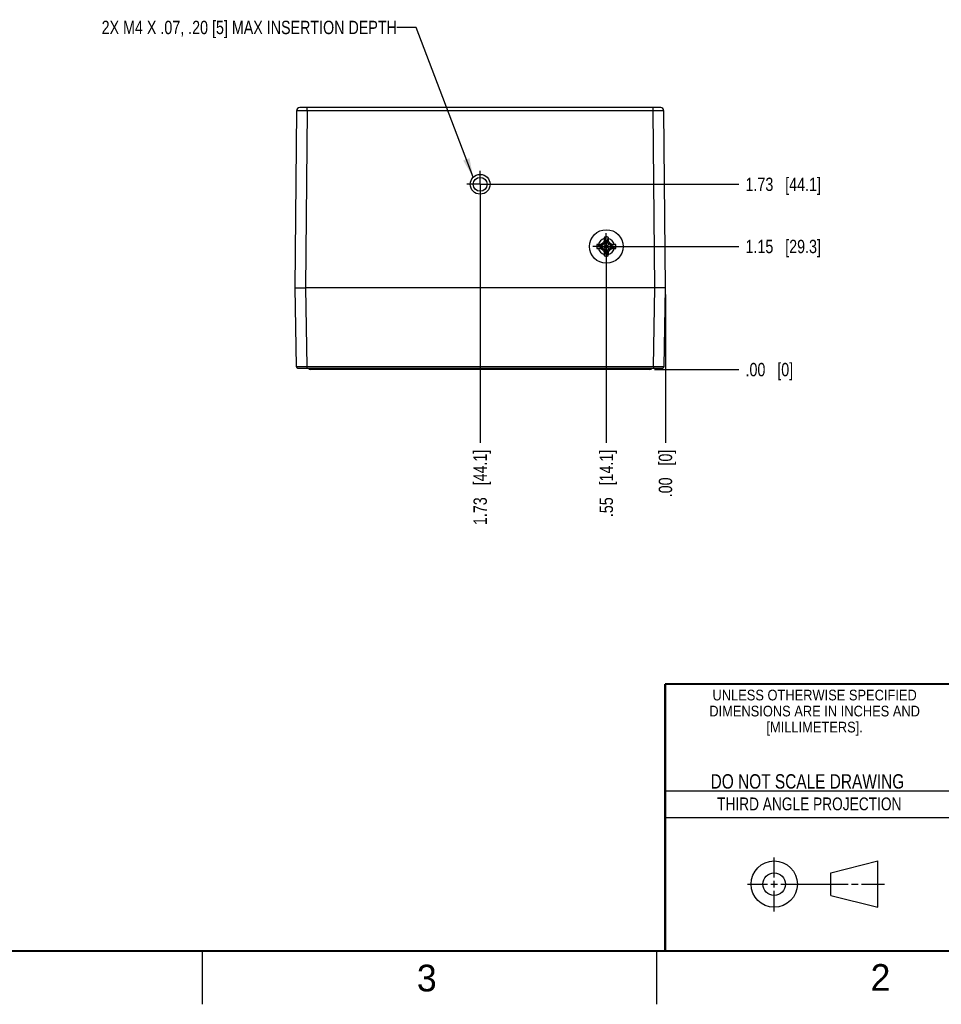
# Model space of a CAD drawing. Header units: inches. Extents: x 0 to 34, y 0 to 22.
# Tile 50 of 124: x 19.5 to 28.2, y 0 to 9.2. Entities that reach past the tile are written whole.
import ezdxf

# ---------------------------------------------------------------- set-up
doc = ezdxf.new("R2010")
doc.units = ezdxf.units.IN
doc.header["$LTSCALE"] = 1.87
doc.header["$MEASUREMENT"] = 0
doc.linetypes.add('CENTER', pattern=[0.6, 0.375, -0.075, 0.075, -0.075])
doc.layers.get('0').update_dxf_attribs({"linetype": 'CONTINUOUS'})
for name, color, linetype in [('02___PRT_ALL_AXES', 7, 'CONTINUOUS'), ('DETAIL', 7, 'CONTINUOUS'), ('DIMENSIONS', 7, 'CONTINUOUS')]:
    doc.layers.add(name, color=color, linetype=linetype)
doc.styles.get("Standard").update_dxf_attribs({"font": 'txt', "width": 0.8})
doc.styles.add('TEXTSTYLE_2', font='txt')
doc.styles.add('TEXTSTYLE_3', font='txt', dxfattribs={"width": 0.9})
doc.dimstyles.new('DIMSTYLE_1', dxfattribs={"dimtxt": 0.125, "dimasz": 0.18, "dimexe": 0.125, "dimexo": 0.0625, "dimgap": 0.09, "dimtad": 0, "dimtih": 1, "dimtoh": 1, "dimzin": 4, "dimdsep": 46, "dimtxsty": 'STANDARD', "dimblk": '_FILLED', "dimblk1": '_FILLED', "dimblk2": '_FILLED', "dimcen": 0.09, "dimadec": 0, "dimazin": 0, "dimtp": 0.01, "dimtm": 0.01, "dimtfac": 1, "dimtofl": 0, "dimtmove": 0, "dimatfit": 3, "dimldrblk": '_FILLED', "dimfxl": 1, "dimtolj": 1, "dimtzin": 4, "dimarcsym": 0})
doc.dimstyles.get("Standard").update_dxf_attribs({"dimtxt": 0.125, "dimasz": 0.18, "dimexe": 0.125, "dimexo": 0.0625, "dimgap": 0.09, "dimtad": 0, "dimtih": 1, "dimtoh": 1, "dimdec": 3, "dimzin": 4, "dimdsep": 46, "dimtxsty": 'STANDARD', "dimblk": '_FILLED', "dimblk1": '_FILLED', "dimblk2": '_FILLED', "dimcen": 0.09, "dimadec": 0, "dimazin": 0, "dimtol": 1, "dimtp": 0.01, "dimtm": 0.01, "dimtfac": 1, "dimtdec": 3, "dimtofl": 0, "dimtmove": 0, "dimatfit": 3, "dimldrblk": '_FILLED', "dimfxl": 1, "dimtolj": 1, "dimtzin": 4, "dimarcsym": 0})

# ---------------------------------------------------------------- blocks, each defined once
blk = doc.blocks.new('*D0')
at = {"layer": 'DIMENSIONS', "color": 2, "linetype": 'CONTINUOUS'}
blk.add_line((25.0294, 7.0342), (25.0294, 5.2565), dxfattribs=at)
at = {"layer": 'DIMENSIONS', "color": 2, "linetype": 'CONTINUOUS', "insert": (24.9669, 5.194), "char_height": 0.125, "width": 1.025, "attachment_point": 3, "rotation": 90, "line_spacing_factor": 0.9}
blk.add_mtext('.55{\\Ftxt.shx;\\W1.000000;\\H0.125000; }[14.1]', dxfattribs=at)
blk = doc.blocks.new('_FILLED')
at = {"color": 0, "linetype": 'BYBLOCK'}
blk.add_solid([(0, 0), (-1, 0.174), (-1, -0.174)], dxfattribs=at)
blk = doc.blocks.new('*D1')
at = {"layer": 'DIMENSIONS', "color": 2, "linetype": 'CONTINUOUS'}
blk.add_line((25.5828, 6.6465), (25.5828, 5.2565), dxfattribs=at)
at = {"layer": 'DIMENSIONS', "color": 2, "linetype": 'CONTINUOUS', "insert": (25.5203, 5.194), "char_height": 0.125, "width": 0.725, "attachment_point": 3, "rotation": 90, "line_spacing_factor": 0.9}
blk.add_mtext('.00{\\Ftxt.shx;\\W1.000000;\\H0.125000; }[0]', dxfattribs=at)
blk = doc.blocks.new('*D2')
at = {"layer": 'DIMENSIONS', "color": 2, "linetype": 'CONTINUOUS'}
blk.add_line((23.8483, 7.6164), (23.8483, 5.2565), dxfattribs=at)
at = {"layer": 'DIMENSIONS', "color": 2, "linetype": 'CONTINUOUS', "insert": (23.7858, 5.194), "char_height": 0.125, "width": 1.125, "attachment_point": 3, "rotation": 90, "line_spacing_factor": 0.9}
blk.add_mtext('1.73{\\Ftxt.shx;\\W1.000000;\\H0.125000; }[44.1]', dxfattribs=at)
blk = doc.blocks.new('*D3')
at = {"layer": 'DIMENSIONS', "color": 2, "linetype": 'CONTINUOUS'}
blk.add_line((25.0919, 7.0967), (26.2703, 7.0967), dxfattribs=at)
at = {"layer": 'DIMENSIONS', "color": 2, "linetype": 'CONTINUOUS', "insert": (26.3328, 7.1592), "char_height": 0.125, "width": 1.125, "attachment_point": 1, "line_spacing_factor": 0.9}
blk.add_mtext('1.15{\\Ftxt.shx;\\W1.000000;\\H0.125000; }[29.3]', dxfattribs=at)
blk = doc.blocks.new('*D4')
at = {"layer": 'DIMENSIONS', "color": 2, "linetype": 'CONTINUOUS'}
blk.add_line((25.4797, 5.944), (26.2703, 5.944), dxfattribs=at)
at = {"layer": 'DIMENSIONS', "color": 2, "linetype": 'CONTINUOUS', "insert": (26.3328, 6.0065), "char_height": 0.125, "width": 0.725, "attachment_point": 1, "line_spacing_factor": 0.9}
blk.add_mtext('.00{\\Ftxt.shx;\\W1.000000;\\H0.125000; }[0]', dxfattribs=at)
blk = doc.blocks.new('*D5')
at = {"layer": 'DIMENSIONS', "color": 2, "linetype": 'CONTINUOUS'}
blk.add_line((23.9108, 7.6789), (26.2703, 7.6789), dxfattribs=at)
at = {"layer": 'DIMENSIONS', "color": 2, "linetype": 'CONTINUOUS', "insert": (26.3328, 7.7414), "char_height": 0.125, "width": 1.125, "attachment_point": 1, "line_spacing_factor": 0.9}
blk.add_mtext('1.73{\\Ftxt.shx;\\W1.000000;\\H0.125000; }[44.1]', dxfattribs=at)

msp = doc.modelspace()

# ---------------------------------------------------------------- linework, layer by layer
at = {"color": 7, "linetype": 'CONTINUOUS'}
for p, q in [((25.5383, 8.398), (22.1583, 8.398)), ((22.2282, 8.3685), (22.2282, 8.398)), ((25.4683, 8.3685), (25.4683, 8.398)), ((22.1283, 8.3682), (22.1138, 6.709)), ((22.2282, 8.3685), (22.2138, 6.709)), ((25.4683, 8.3685), (22.2282, 8.3685)), ((25.4828, 6.709), (25.4683, 8.3685)), ((25.5828, 6.709), (25.5683, 8.3682)), ((24.9415, 7.1149), (24.9762, 7.1058)), ((24.9762, 7.0875), (25.0826, 7.1058)), ((24.9798, 7.1058), (24.9762, 7.1058)), ((24.9762, 7.1058), (25.0826, 7.0875)), ((24.9777, 7.1161), (24.9798, 7.1058)), ((25.0054, 7.1206), (24.9798, 7.1058)), ((24.9798, 7.0875), (25.0789, 7.1058)), ((24.9798, 7.1058), (25.0789, 7.0875)), ((24.998, 7.1281), (25.0608, 7.0653)), ((24.998, 7.0653), (25.0608, 7.1281)), ((25.0202, 7.1462), (25.0054, 7.1206)), ((25.01, 7.1484), (25.0202, 7.1462)), ((25.0111, 7.1845), (25.0202, 7.1498)), ((25.0385, 7.0435), (25.0202, 7.1498)), ((25.0202, 7.1498), (25.0202, 7.1462)), ((25.0202, 7.0435), (25.0385, 7.1498)), ((25.0385, 7.0471), (25.0202, 7.1462)), ((25.0202, 7.0471), (25.0385, 7.1462)), ((25.0476, 7.1845), (25.0385, 7.1498)), ((25.0385, 7.1462), (25.0385, 7.1498)), ((25.0385, 7.1462), (25.0488, 7.1484)), ((25.0533, 7.1206), (25.0385, 7.1462)), ((25.0789, 7.1058), (25.0533, 7.1206)), ((25.0811, 7.1161), (25.0789, 7.1058)), ((25.0826, 7.1058), (25.0789, 7.1058)), ((25.1173, 7.1149), (25.0826, 7.1058)), ((24.9415, 7.0784), (24.9762, 7.0875)), ((24.9762, 7.0875), (24.9798, 7.0875)), ((24.9777, 7.0772), (24.9798, 7.0875)), ((24.9798, 7.0875), (25.0054, 7.0727)), ((25.0054, 7.0727), (25.0202, 7.0471)), ((25.0202, 7.0471), (25.01, 7.045)), ((25.0111, 7.0088), (25.0202, 7.0435)), ((25.0202, 7.0471), (25.0202, 7.0435)), ((25.0385, 7.0471), (25.0533, 7.0727)), ((25.0488, 7.045), (25.0385, 7.0471)), ((25.0385, 7.0435), (25.0385, 7.0471)), ((25.0476, 7.0088), (25.0385, 7.0435)), ((25.0533, 7.0727), (25.0789, 7.0875)), ((25.0789, 7.0875), (25.0826, 7.0875)), ((25.0789, 7.0875), (25.0811, 7.0772)), ((25.1173, 7.0784), (25.0826, 7.0875)), ((22.1138, 6.709), (22.1266, 5.9729)), ((22.2138, 6.709), (22.2266, 5.9729)), ((25.4828, 6.709), (22.2138, 6.709)), ((25.4699, 5.9729), (25.4828, 6.709)), ((25.5699, 5.9729), (25.5828, 6.709)), ((22.1416, 5.9581), (25.5549, 5.9581)), ((22.2266, 5.9729), (22.2266, 5.9581)), ((22.2266, 5.9729), (25.4699, 5.9729)), ((25.4369, 5.944), (22.2596, 5.944)), ((22.2792, 5.944), (22.2792, 5.9581)), ((25.4172, 5.944), (25.4172, 5.9581)), ((25.4699, 5.9729), (25.4699, 5.9581)), ((27.1331, 1.23), (27.5726, 1.3428)), ((27.5726, 0.9086), (27.5726, 1.3428)), ((27.1331, 1.02), (27.1331, 1.23)), ((27.1331, 1.02), (27.5726, 0.9086))]:
    msp.add_line(p, q, dxfattribs=at)
at = {"color": 2, "linetype": 'CONTINUOUS'}
for p, q in [((25.58, 2), (28.38, 2)), ((25.58, 1.75), (28.38, 1.75)), ((26.6016, 1.1882), (26.6016, 1.375)), ((26.3514, 1.1257), (26.5391, 1.1257)), ((26.5703, 1.1257), (26.6328, 1.1257)), ((26.6016, 1.0944), (26.6016, 1.1569)), ((26.6641, 1.1257), (27.2943, 1.1257)), ((27.3256, 1.1257), (27.3881, 1.1257)), ((27.4193, 1.1257), (27.6351, 1.1257)), ((26.6016, 0.8704), (26.6016, 1.0632)), ((21.25, 0), (21.25, 0.5)), ((25.5, 0.5), (25.5, 0))]:
    msp.add_line(p, q, dxfattribs=at)
at = {"color": 7, "linetype": 'CONTINUOUS', "const_width": 0.02}
for points in [[(25.58, 3), (33.5, 3)], [(25.58, 3), (25.58, 0.5)], [(0.5, 0.5), (33.5, 0.5)]]:
    msp.add_lwpolyline(points, dxfattribs=at)
at = {"color": 7, "linetype": 'CONTINUOUS'}
for centre, radius in [((23.8483, 7.6789), 0.0925), ((23.8483, 7.6789), 0.065), ((25.0294, 7.0967), 0.1575), ((26.6016, 1.1257), 0.2171), ((26.601, 1.125), 0.105)]:
    msp.add_circle(centre, radius, dxfattribs=at)
for centre, radius, start, end in [((22.1583, 8.368), 0.03, 90, 179.5), ((25.5383, 8.368), 0.03, 0.5, 90), ((25.0294, 7.0967), 0.0898, 168.26459, 191.73541), ((24.9845, 6.2082), 0.9078, 91.83478, 92.71597), ((25.0294, 7.0967), 0.0763, 104.27446, 165.72554), ((25.0253, 4.951), 2.1656, 91.26037, 91.84911), ((25.0294, 7.0967), 0.054, 170.23635, 189.76365), ((26.217, 5.0392), 2.4185, 120.26678, 120.82524), ((27.0956, 5.9039), 2.4287, 149.17593, 149.73205), ((27.1995, 7.1001), 2.1901, 178.15418, 178.73634), ((25.9411, 7.1406), 0.931, 177.29504, 178.15421), ((25.0294, 7.0967), 0.0898, 78.26459, 101.73541), ((25.0294, 7.0967), 0.054, 80.23635, 99.76365), ((24.1409, 7.1415), 0.9078, 1.83478, 2.71597), ((22.8838, 7.1007), 2.1656, 1.26037, 1.84911), ((25.0294, 7.0967), 0.0763, 14.27446, 75.72554), ((22.972, 5.9091), 2.4185, 30.26678, 30.82524), ((23.8366, 5.0305), 2.4287, 59.17593, 59.73205), ((25.0328, 4.9265), 2.1901, 88.15418, 88.73634), ((25.0294, 7.0967), 0.054, 350.23635, 9.76365), ((25.0733, 6.1849), 0.931, 87.29504, 88.15421), ((25.0294, 7.0967), 0.0898, 348.26459, 11.73541), ((24.9854, 8.0084), 0.931, 267.29504, 268.15421), ((25.0294, 7.0967), 0.0763, 194.27446, 255.72554), ((25.026, 9.2668), 2.1901, 268.15418, 268.73634), ((26.2221, 9.1628), 2.4287, 239.17593, 239.73205), ((27.0868, 8.2842), 2.4185, 210.26678, 210.82524), ((27.175, 7.0926), 2.1656, 181.26037, 181.84911), ((25.9179, 7.0518), 0.9078, 181.83478, 182.71597), ((25.0294, 7.0967), 0.0898, 258.26459, 281.73541), ((25.0294, 7.0967), 0.054, 260.23635, 279.76365), ((24.1177, 7.0527), 0.931, 357.29504, 358.15421), ((25.0294, 7.0967), 0.0763, 284.27446, 345.72554), ((22.8593, 7.0933), 2.1901, 358.15418, 358.73634), ((22.9632, 8.2894), 2.4287, 329.17593, 329.73205), ((23.8418, 9.1541), 2.4185, 300.26678, 300.82524), ((25.0334, 9.2423), 2.1656, 271.26037, 271.84911), ((25.0743, 7.9851), 0.9078, 271.83478, 272.71597), ((22.1416, 5.9731), 0.015, 181, 270), ((22.2596, 5.9637), 0.0197, 196.38589, 269.99999), ((25.4369, 5.9637), 0.0197, 270, 343.61411), ((25.5549, 5.9731), 0.015, 270, 359)]:
    msp.add_arc(centre, radius, start, end, dxfattribs=at)
for points, knots in [([(22.2282, 8.3685), (22.225, 8.3685), (22.2185, 8.3685), (22.2088, 8.3685), (22.1993, 8.3686), (22.1901, 8.3686), (22.1813, 8.3686), (22.1729, 8.3686), (22.1662, 8.3686), (22.1611, 8.3685), (22.1576, 8.3685), (22.1542, 8.3685), (22.151, 8.3685), (22.148, 8.3685), (22.1452, 8.3685), (22.1425, 8.3685), (22.1401, 8.3685), (22.1379, 8.3684), (22.1359, 8.3684), (22.1344, 8.3684), (22.1333, 8.3684), (22.1326, 8.3684), (22.1319, 8.3684), (22.1313, 8.3684), (22.1307, 8.3684), (22.1302, 8.3683), (22.1297, 8.3683), (22.1294, 8.3683), (22.1292, 8.3683), (22.129, 8.3683), (22.1289, 8.3683), (22.1287, 8.3683), (22.1286, 8.3683), (22.1285, 8.3683), (22.1284, 8.3683), (22.1284, 8.3683), (22.1283, 8.3683), (22.1283, 8.3683), (22.1283, 8.3683), (22.1283, 8.3683), (22.1283, 8.3683), (22.1283, 8.3683), (22.1283, 8.3682), (22.1283, 8.3682), (22.1283, 8.3682)], [0, 0, 0, 0, 0.098011, 0.195078, 0.290266, 0.382659, 0.471366, 0.555533, 0.634349, 0.671512, 0.707056, 0.740898, 0.772954, 0.803148, 0.831408, 0.857665, 0.881855, 0.903922, 0.923811, 0.941475, 0.949459, 0.956872, 0.963708, 0.969963, 0.975635, 0.980719, 0.985213, 0.989114, 0.990841, 0.99242, 0.993848, 0.995128, 0.996258, 0.997238, 0.998068, 0.998749, 0.99928, 0.999489, 0.999662, 0.999798, 0.999897, 0.999934, 0.999963, 1, 1, 1, 1]), ([(25.5683, 8.3682), (25.5683, 8.3682), (25.5683, 8.3682), (25.5683, 8.3683), (25.5683, 8.3683), (25.5683, 8.3683), (25.5683, 8.3683), (25.5682, 8.3683), (25.5682, 8.3683), (25.5682, 8.3683), (25.5681, 8.3683), (25.568, 8.3683), (25.5679, 8.3683), (25.5678, 8.3683), (25.5677, 8.3683), (25.5675, 8.3683), (25.5674, 8.3683), (25.5671, 8.3683), (25.5668, 8.3683), (25.5664, 8.3683), (25.5658, 8.3684), (25.5653, 8.3684), (25.5646, 8.3684), (25.564, 8.3684), (25.5632, 8.3684), (25.5621, 8.3684), (25.5606, 8.3684), (25.5586, 8.3684), (25.5564, 8.3685), (25.554, 8.3685), (25.5514, 8.3685), (25.5485, 8.3685), (25.5455, 8.3685), (25.5423, 8.3685), (25.5389, 8.3685), (25.5354, 8.3685), (25.5303, 8.3686), (25.5237, 8.3686), (25.5153, 8.3686), (25.5064, 8.3686), (25.4972, 8.3686), (25.4877, 8.3685), (25.4781, 8.3685), (25.4716, 8.3685), (25.4683, 8.3685)], [0, 0, 0, 0, 0.000037, 0.000066, 0.000103, 0.000202, 0.000338, 0.00051, 0.00072, 0.001251, 0.001931, 0.002762, 0.003742, 0.004871, 0.006151, 0.00758, 0.009158, 0.010885, 0.014786, 0.019279, 0.024363, 0.030035, 0.036291, 0.043127, 0.050539, 0.058523, 0.076187, 0.096076, 0.118142, 0.142333, 0.168589, 0.196849, 0.227043, 0.2591, 0.292941, 0.328486, 0.365648, 0.444465, 0.528632, 0.617339, 0.709732, 0.804921, 0.901988, 1, 1, 1, 1]), ([(22.1138, 6.709), (22.1138, 6.709), (22.1138, 6.709), (22.1138, 6.709), (22.1138, 6.709), (22.1139, 6.709), (22.114, 6.709), (22.114, 6.7089), (22.1141, 6.7089), (22.1143, 6.7089), (22.1145, 6.7089), (22.1149, 6.7089), (22.1153, 6.7089), (22.1157, 6.7089), (22.1162, 6.7089), (22.1168, 6.7089), (22.1174, 6.7089), (22.1181, 6.7089), (22.1188, 6.7089), (22.1199, 6.7089), (22.1215, 6.7089), (22.1234, 6.7089), (22.1256, 6.7089), (22.1281, 6.7089), (22.1307, 6.7089), (22.1335, 6.7089), (22.1377, 6.7089), (22.1433, 6.7089), (22.1505, 6.7089), (22.1584, 6.7089), (22.1668, 6.7089), (22.1756, 6.7089), (22.1832, 6.7089), (22.1895, 6.7089), (22.1943, 6.709), (22.1983, 6.709), (22.2015, 6.709), (22.204, 6.709), (22.2064, 6.709), (22.2084, 6.709), (22.2101, 6.709), (22.2117, 6.709), (22.2129, 6.709), (22.2138, 6.709)], [0, 0, 0, 0, 0.000082, 0.00032, 0.000705, 0.001237, 0.001916, 0.002744, 0.003722, 0.00485, 0.007556, 0.010858, 0.014755, 0.019246, 0.024327, 0.029996, 0.036249, 0.043083, 0.050493, 0.058474, 0.076134, 0.09602, 0.118084, 0.142272, 0.168527, 0.196786, 0.22698, 0.29288, 0.365591, 0.444414, 0.528588, 0.617304, 0.709706, 0.757012, 0.804903, 0.853265, 0.877585, 0.90198, 0.926433, 0.950931, 0.963192, 0.975458, 1, 1, 1, 1]), ([(25.5828, 6.709), (25.5828, 6.709), (25.5828, 6.709), (25.5827, 6.709), (25.5827, 6.709), (25.5826, 6.709), (25.5826, 6.709), (25.5825, 6.7089), (25.5824, 6.7089), (25.5822, 6.7089), (25.582, 6.7089), (25.5817, 6.7089), (25.5813, 6.7089), (25.5808, 6.7089), (25.5803, 6.7089), (25.5798, 6.7089), (25.5791, 6.7089), (25.5784, 6.7089), (25.5777, 6.7089), (25.5766, 6.7089), (25.5751, 6.7089), (25.5731, 6.7089), (25.5709, 6.7089), (25.5685, 6.7089), (25.5659, 6.7089), (25.563, 6.7089), (25.5589, 6.7089), (25.5533, 6.7089), (25.546, 6.7089), (25.5382, 6.7089), (25.5298, 6.7089), (25.5209, 6.7089), (25.5133, 6.7089), (25.5071, 6.7089), (25.5023, 6.709), (25.4983, 6.709), (25.495, 6.709), (25.4926, 6.709), (25.4901, 6.709), (25.4881, 6.709), (25.4865, 6.709), (25.4848, 6.709), (25.4836, 6.709), (25.4828, 6.709)], [0, 0, 0, 0, 0.000083, 0.000323, 0.000711, 0.001244, 0.001925, 0.002755, 0.003735, 0.004864, 0.007573, 0.010878, 0.014778, 0.019272, 0.024356, 0.030027, 0.036282, 0.043118, 0.05053, 0.058514, 0.076177, 0.096066, 0.118132, 0.142322, 0.168579, 0.196838, 0.227033, 0.292931, 0.36564, 0.444458, 0.528627, 0.617336, 0.70973, 0.757032, 0.80492, 0.853277, 0.877596, 0.901988, 0.926439, 0.950935, 0.963195, 0.97546, 1, 1, 1, 1]), ([(22.1266, 5.9729), (22.1266, 5.9729), (22.1266, 5.9729), (22.1266, 5.9729), (22.1266, 5.9729), (22.1266, 5.9729), (22.1267, 5.9729), (22.1267, 5.9729), (22.1267, 5.9729), (22.1267, 5.9729), (22.1268, 5.9729), (22.1268, 5.9729), (22.1269, 5.9729), (22.127, 5.9729), (22.1271, 5.9729), (22.1272, 5.9729), (22.1274, 5.9729), (22.1275, 5.9729), (22.1278, 5.9729), (22.1281, 5.9728), (22.1286, 5.9728), (22.1291, 5.9728), (22.1296, 5.9728), (22.1303, 5.9728), (22.1309, 5.9728), (22.1317, 5.9728), (22.1325, 5.9728), (22.1333, 5.9728), (22.1346, 5.9728), (22.1363, 5.9728), (22.1385, 5.9728), (22.1409, 5.9728), (22.1435, 5.9728), (22.1464, 5.9728), (22.1494, 5.9728), (22.1526, 5.9728), (22.156, 5.9728), (22.1595, 5.9728), (22.1646, 5.9728), (22.1712, 5.9728), (22.1796, 5.9728), (22.1885, 5.9728), (22.1977, 5.9728), (22.2072, 5.9728), (22.2168, 5.9729), (22.2233, 5.9729), (22.2266, 5.9729)], [0, 0, 0, 0, 0.000009, 0.000026, 0.000085, 0.00018, 0.000313, 0.000483, 0.000691, 0.000936, 0.001219, 0.001898, 0.002726, 0.003705, 0.004833, 0.006111, 0.007539, 0.009116, 0.010843, 0.014742, 0.019235, 0.024318, 0.029989, 0.036244, 0.043079, 0.050491, 0.058475, 0.067026, 0.076139, 0.096028, 0.118095, 0.142286, 0.168544, 0.196806, 0.227002, 0.25906, 0.292904, 0.328451, 0.365616, 0.444438, 0.528611, 0.617323, 0.709721, 0.804914, 0.901985, 1, 1, 1, 1]), ([(25.4699, 5.9729), (25.4732, 5.9729), (25.4797, 5.9729), (25.4894, 5.9728), (25.4989, 5.9728), (25.5081, 5.9728), (25.5169, 5.9728), (25.5253, 5.9728), (25.532, 5.9728), (25.537, 5.9728), (25.5406, 5.9728), (25.544, 5.9728), (25.5472, 5.9728), (25.5502, 5.9728), (25.553, 5.9728), (25.5556, 5.9728), (25.558, 5.9728), (25.5603, 5.9728), (25.562, 5.9728), (25.5632, 5.9728), (25.5641, 5.9728), (25.5649, 5.9728), (25.5656, 5.9728), (25.5663, 5.9728), (25.5669, 5.9728), (25.5675, 5.9728), (25.568, 5.9728), (25.5684, 5.9728), (25.5688, 5.9729), (25.569, 5.9729), (25.5692, 5.9729), (25.5693, 5.9729), (25.5694, 5.9729), (25.5695, 5.9729), (25.5696, 5.9729), (25.5697, 5.9729), (25.5698, 5.9729), (25.5698, 5.9729), (25.5699, 5.9729), (25.5699, 5.9729), (25.5699, 5.9729), (25.5699, 5.9729), (25.5699, 5.9729), (25.5699, 5.9729), (25.5699, 5.9729), (25.5699, 5.9729), (25.5699, 5.9729)], [0, 0, 0, 0, 0.098015, 0.195086, 0.290279, 0.382677, 0.471389, 0.555562, 0.634384, 0.671549, 0.707096, 0.74094, 0.772998, 0.803194, 0.831456, 0.857714, 0.881905, 0.903972, 0.923861, 0.932974, 0.941525, 0.949509, 0.956921, 0.963756, 0.970011, 0.975682, 0.980765, 0.985258, 0.989157, 0.990884, 0.992461, 0.993889, 0.995167, 0.996295, 0.997274, 0.998102, 0.998781, 0.999064, 0.999309, 0.999517, 0.999687, 0.99982, 0.999915, 0.999974, 0.999991, 1, 1, 1, 1])]:
    msp.add_open_spline(points, degree=3, knots=knots, dxfattribs=at)
at = {"layer": '02___PRT_ALL_AXES', "color": 7, "linetype": 'CENTER'}
for p, q in [((23.8483, 7.6789), (23.8483, 7.804)), ((23.8483, 7.6789), (23.7232, 7.6789)), ((23.8483, 7.6789), (23.8483, 7.5538)), ((23.8483, 7.6789), (23.9734, 7.6789)), ((25.0294, 7.0967), (25.0294, 7.2218)), ((25.0294, 7.0967), (24.9043, 7.0967)), ((25.0294, 7.0967), (25.1545, 7.0967)), ((25.0294, 7.0967), (25.0294, 6.9716))]:
    msp.add_line(p, q, dxfattribs=at)

# ---------------------------------------------------------------- texts
at = {"color": 2, "linetype": 'CONTINUOUS', "line_spacing_factor": 0.9}
for s, insert, char_height, width, attachment_point, style in [('UNLESS OTHERWISE SPECIFIED', (26.9799, 2.9459), 0.1, 2.34, 2, 'TEXTSTYLE_3'), ('DIMENSIONS ARE IN INCHES AND', (26.9799, 2.7959), 0.1, 2.52, 2, 'TEXTSTYLE_3'), ('[MILLIMETERS].', (26.9799, 2.6459), 0.1, 1.26, 2, 'TEXTSTYLE_3'), ('3', (23.2555, 0.371), 0.25, 0.25, 1, 'TEXTSTYLE_2'), ('2', (27.5035, 0.3763), 0.25, 0.25, 1, 'TEXTSTYLE_2')]:
    msp.add_mtext(s, dxfattribs=dict(at, insert=insert, char_height=char_height, width=width, attachment_point=attachment_point, style=style))
at = {"color": 7, "linetype": 'CONTINUOUS', "insert": (26.9127, 2.1549), "char_height": 0.135, "width": 2.16, "attachment_point": 2, "line_spacing_factor": 0.9}
msp.add_mtext('DO NOT SCALE DRAWING', dxfattribs=at)
at = {"color": 2, "linetype": 'CONTINUOUS', "insert": (26.9296, 1.9368), "char_height": 0.12, "width": 2.112, "attachment_point": 2, "line_spacing_factor": 0.9}
msp.add_mtext('THIRD ANGLE PROJECTION', dxfattribs=at)
at = {"layer": 'DETAIL', "color": 2, "linetype": 'CONTINUOUS', "insert": (23.0685, 9.2105), "char_height": 0.125, "width": 4, "attachment_point": 3, "line_spacing_factor": 0.9}
msp.add_mtext('2X M4 X .07, .20 [5] MAX INSERTION DEPTH', dxfattribs=at)

# ---------------------------------------------------------------- dimensions: what is measured, and where the dimension line sits
at = {"layer": 'DIMENSIONS', "color": 2, "linetype": 'CONTINUOUS'}
for feature_location, offset, dtype, origin, picture, middle in [((23.9108, 7.6789), (2.3595, 0), 0, (23.8483, 5.944), '*D5', (26.8953, 7.6789)), ((23.8483, 7.6164), (0, -2.3599), 1, (25.5828, 7.6789), '*D2', (23.8483, 4.6315)), ((25.0919, 7.0967), (1.1784, 0), 0, (25.4172, 5.944), '*D3', (26.8953, 7.0967)), ((25.0294, 7.0342), (0, -1.7776), 1, (25.5828, 6.709), '*D0', (25.0294, 4.6815)), ((25.5827719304, 6.6464845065), (0, -1.3899685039), 1, (25.5827719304, 6.7089845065), '*D1', (25.5827719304, 4.8315160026)), ((25.4797397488, 5.9440160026), (0.7905321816, 0), 0, (25.4172397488, 5.9440160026), '*D4', (26.6952719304, 5.9440160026))]:
    dim = msp.add_ordinate_dim(feature_location=feature_location, offset=offset, dtype=dtype, origin=origin, dimstyle='DIMSTYLE_1', override={"dimtad": 1, "dimtih": 0, "dimtoh": 0}, dxfattribs=at)
    dim.commit()
    dim.dimension.update_dxf_attribs({"geometry": picture, "text_midpoint": middle})

# ---------------------------------------------------------------- leaders
at = {"layer": 'DETAIL', "color": 2, "linetype": 'CONTINUOUS'}
msp.add_leader([(23.7829, 7.7444), (23.2485, 9.148), (23.0685, 9.148)], dimstyle='STANDARD', override={"dimtad": 0}, dxfattribs=at)

doc.saveas('drawing.dxf')
